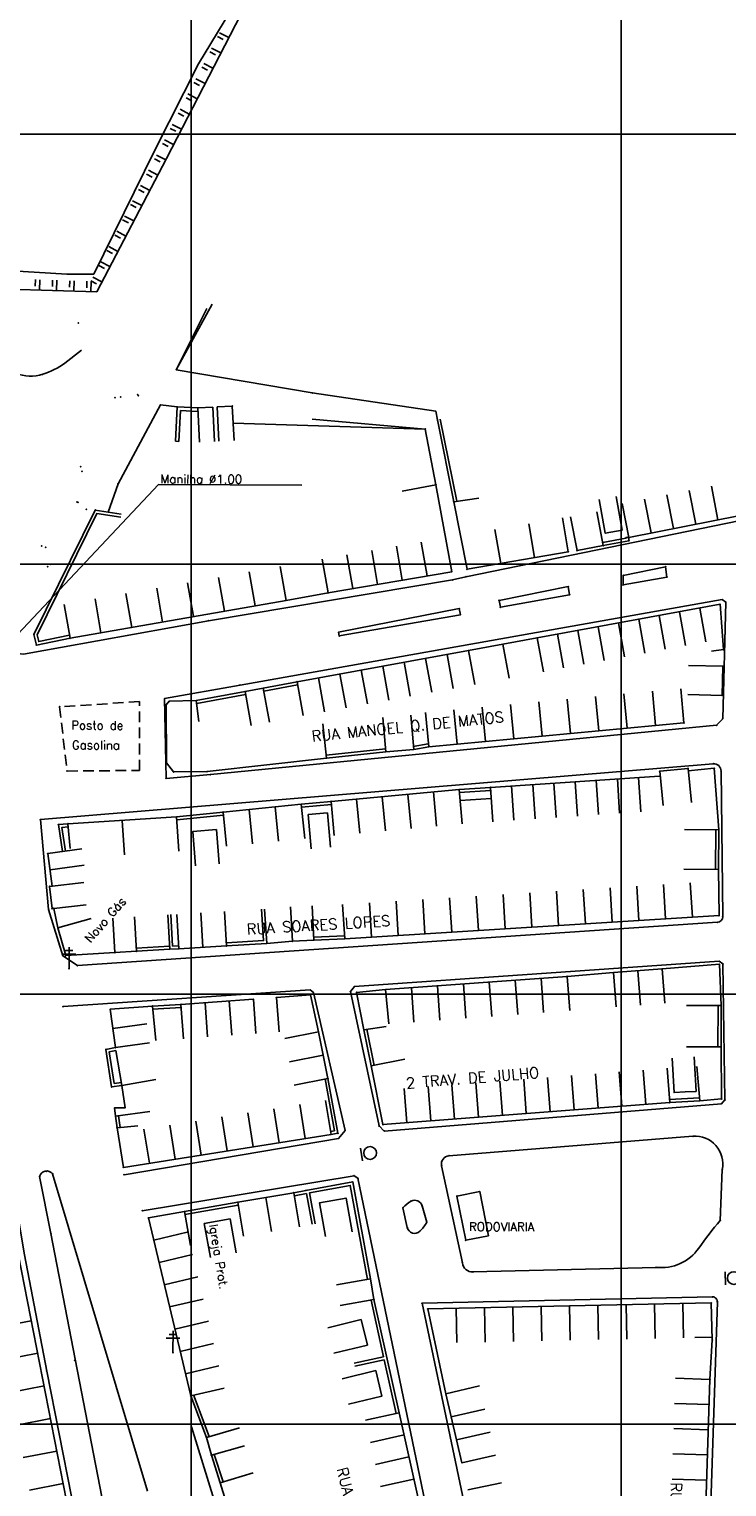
# Model space of a CAD drawing. Header units: millimetres. Extents: x 196436 to 199900, y 8705373 to 8708636.
# Tile 57 of 92: x 198362 to 198525, y 8706785 to 8707124. Entities that reach past the tile are written whole.
import ezdxf
from ezdxf.enums import TextEntityAlignment as Align

# ---------------------------------------------------------------- set-up
doc = ezdxf.new("R2010")
doc.units = ezdxf.units.MM
doc.header["$LTSCALE"] = 5
doc.linetypes.add('DASHED', pattern=[0.75, 0.5, -0.25])
for name, color, linetype in [('CASA', 6, 'Continuous'), ('CERCA', 3, 'CERCA_LINE'), ('MALHA', 9, 'Continuous'), ('MEIO-FIO', 7, 'Continuous'), ('MURO', 9, 'Continuous'), ('PL', 23, 'Continuous'), ('POSTE', 3, 'Continuous'), ('RIO', 130, 'Continuous'), ('RN', 7, 'Continuous'), ('TALUDE', 212, 'Continuous'), ('TEXTO', 2, 'Continuous'), ('TXT_NRUA', 3, 'Continuous'), ('VALETA', 7, 'Continuous')]:
    doc.layers.add(name, color=color, linetype=linetype)
doc.styles.add('GEOSIS', font='ROMANS.SHX')
doc.linetypes.add('CERCA_LINE', pattern='A,0.5,-0.2,["X",Standard,S=0.1,R=0,X=-0.1,Y=-0.05],-0.25', length=0.95)

# ---------------------------------------------------------------- blocks, each defined once
blk = doc.blocks.new('C')
at = {"layer": 'CASA'}
blk.add_lwpolyline([(0, 0), (0, 8)], dxfattribs=at)
blk = doc.blocks.new('T2')
at = {"layer": 'TALUDE'}
for points in [[(-1, 2.41), (-1, 0.91)], [(0, 2.41), (0, 0)]]:
    blk.add_lwpolyline(points, dxfattribs=at)
blk = doc.blocks.new('PL')
at = {"layer": 'PL'}
blk.add_line((2.01, 1.49), (2.01, -1.49), dxfattribs=at)
blk.add_circle((0, 0), 1.49, dxfattribs=at)

msp = doc.modelspace()

# ---------------------------------------------------------------- linework, layer by layer
at = {"layer": 'CASA'}
for p, q in [((198456.902, 8707018.477), (198449.033, 8707017.031)), ((198460.614, 8706998.275), (198456.902, 8707018.477)), ((198466.922, 8707015.407), (198461.063, 8707014.538)), ((198461.063, 8707014.538), (198464.153, 8706998.835)), ((198500.229, 8707014.103), (198501.773, 8707006.253)), ((198487.692, 8707002.901), (198486.331, 8707010.785)), ((198501.773, 8707006.253), (198527.688, 8707011.351)), ((198430.476, 8707001.224), (198431.828, 8706993.34)), ((198464.153, 8706998.835), (198487.692, 8707002.901)), ((198420.661, 8706999.472), (198422.067, 8706991.597)), ((198431.828, 8706993.34), (198460.614, 8706998.275)), ((198422.067, 8706991.597), (198371.851, 8706982.796)), ((198522.974, 8706990.691), (198480.432, 8706982.884)), ((198523.771, 8706980.158), (198522.974, 8706990.691)), ((198424.623, 8706972.668), (198464.478, 8706979.913)), ((198472.455, 8706981.399), (198473.92, 8706973.534)), ((198480.432, 8706982.884), (198481.897, 8706975.019)), ((198520.974, 8706979.756), (198523.771, 8706980.158)), ((198426.054, 8706964.797), (198424.623, 8706972.668)), ((198514.578, 8706963.103), (198513.835, 8706971.069)), ((198454.495, 8706965.531), (198455.238, 8706957.565)), ((198455.238, 8706957.565), (198514.578, 8706963.103)), ((198508.935, 8706950.742), (198469.605, 8706948.108)), ((198462.303, 8706947.585), (198432.528, 8706944.851)), ((198463.035, 8706939.618), (198462.303, 8706947.585)), ((198469.605, 8706948.108), (198470.14, 8706940.125)), ((198407.424, 8706942.372), (198425.611, 8706944.179)), ((198408.215, 8706934.412), (198407.424, 8706942.372)), ((198425.611, 8706944.179), (198426.402, 8706936.218)), ((198432.528, 8706944.851), (198433.26, 8706936.884)), ((198371.343, 8706939.639), (198396.614, 8706941.251)), ((198371.852, 8706933.901), (198371.343, 8706939.639)), ((198383.978, 8706940.445), (198384.488, 8706932.461)), ((198396.614, 8706941.251), (198397.123, 8706933.267)), ((198374.603, 8706933.782), (198366.674, 8706932.721)), ((198366.674, 8706932.721), (198367.684, 8706925.166)), ((198375.108, 8706930.005), (198367.179, 8706928.944)), ((198396.671, 8706918.567), (198397.149, 8706910.581)), ((198402.693, 8706910.913), (198402.215, 8706918.898)), ((198408.237, 8706911.245), (198407.759, 8706919.23)), ((198435.22, 8706920.883), (198435.715, 8706912.898)), ((198435.715, 8706912.898), (198522.757, 8706918.294)), ((198397.149, 8706910.581), (198408.237, 8706911.245)), ((198509.511, 8706905.875), (198498.209, 8706905.027)), ((198498.209, 8706905.027), (198498.807, 8706897.049)), ((198504.459, 8706897.474), (198503.86, 8706905.451)), ((198510.11, 8706897.898), (198509.511, 8706905.875)), ((198414.486, 8706898.854), (198397.608, 8706897.63)), ((198415.064, 8706890.875), (198414.486, 8706898.854)), ((198390.997, 8706897.257), (198381.194, 8706896.507)), ((198381.194, 8706896.507), (198382.392, 8706887.598)), ((198391.807, 8706889.227), (198390.997, 8706897.257)), ((198397.608, 8706897.63), (198398.186, 8706889.651)), ((198381.793, 8706892.053), (198389.721, 8706893.119)), ((198382.392, 8706887.598), (198390.32, 8706888.664)), ((198429.604, 8706891.274), (198421.766, 8706889.671)), ((198431.82, 8706880.432), (198429.604, 8706891.274)), ((198422.874, 8706884.25), (198430.712, 8706885.853)), ((198449.715, 8706884.877), (198441.869, 8706883.314)), ((198441.869, 8706883.314), (198444.582, 8706869.69)), ((198511.292, 8706874.807), (198510.68, 8706882.783)), ((198423.982, 8706878.829), (198431.82, 8706880.432)), ((198431.271, 8706875.295), (198432.524, 8706867.394)), ((198444.582, 8706869.69), (198511.292, 8706874.807)), ((198384.252, 8706859.741), (198382.792, 8706868.954)), ((198432.524, 8706867.394), (198384.252, 8706859.741)), ((198423.871, 8706853.835), (198410.843, 8706851.644)), ((198410.843, 8706851.644), (198412.17, 8706843.755)), ((198418.684, 8706844.85), (198417.357, 8706852.739)), ((198425.198, 8706845.946), (198423.871, 8706853.835)), ((198398.429, 8706849.44), (198390.076, 8706847.966)), ((198390.076, 8706847.966), (198399.905, 8706806.576)), ((198399.819, 8706841.562), (198398.429, 8706849.44)), ((198359.873, 8706839.244), (198371.724, 8706778.614)), ((198517.11, 8706820.136), (198521.109, 8706820.22)), ((198520.61, 8706810.442), (198512.614, 8706810.705)), ((198519.644, 8706781.113), (198520.61, 8706810.442)), ((198399.905, 8706806.576), (198407.688, 8706808.424)), ((198459.239, 8706807.094), (198467.033, 8706808.899)), ((198462.96, 8706791.026), (198459.239, 8706807.094)), ((198440.534, 8706800.909), (198448.345, 8706802.636)), ((198448.345, 8706802.636), (198452.957, 8706782.127)), ((198470.754, 8706792.83), (198462.96, 8706791.026)), ((198414.418, 8706788.697), (198406.765, 8706786.367)), ((198406.765, 8706786.367), (198413.776, 8706763.345)), ((198472.16, 8706786.378), (198464.323, 8706784.767))]:
    msp.add_line(p, q, dxfattribs=at)
at = {"layer": 'CASA', "linetype": 'DASHED'}
for p, q in [((198388.021, 8706968.069), (198369.414, 8706966.853)), ((198369.414, 8706966.853), (198371.122, 8706951.919)), ((198387.951, 8706952.042), (198388.021, 8706968.069)), ((198371.122, 8706951.919), (198387.951, 8706952.042))]:
    msp.add_line(p, q, dxfattribs=at)
at = {"layer": 'CASA'}
for points in [[(198401.539, 8707036.362), (198405.048, 8707036.544)], [(198401.539, 8707036.362), (198401.955, 8707028.372)], [(198405.048, 8707036.545), (198405.451, 8707028.555)], [(198406.046, 8707036.596), (198409.555, 8707036.779)], [(198406.047, 8707036.596), (198406.449, 8707028.606)], [(198409.555, 8707036.779), (198409.972, 8707028.79)], [(198456.902, 8707018.477), (198454.414, 8707031.435), (198428.173, 8707033.784)], [(198498.827, 8707015.79), (198500.216, 8707007.911), (198496.282, 8707007.217), (198494.892, 8707015.096)], [(198488.226, 8707011.062), (198489.725, 8707003.203), (198495.815, 8707004.366), (198494.315, 8707012.224)], [(198422.067, 8706991.597), (198431.828, 8706993.34)], [(198480.432, 8706982.884), (198464.478, 8706979.913), (198465.943, 8706972.049)], [(198515.654, 8706976.49), (198523.651, 8706976.266), (198523.461, 8706969.482), (198515.464, 8706969.707)], [(198413.991, 8706962.513), (198412.536, 8706970.379), (198416.772, 8706971.163), (198418.227, 8706963.297)], [(198430.603, 8706962.859), (198431.495, 8706954.909), (198403.688, 8706951.789), (198395.909, 8706951.706), (198394.276, 8706953.792), (198394.177, 8706967.324), (198394.919, 8706968.16), (198401.18, 8706968.318), (198401.822, 8706963.405)], [(198451.075, 8706964.923), (198451.77, 8706956.953), (198445.259, 8706956.386), (198444.565, 8706964.355)], [(198516.364, 8706944.585), (198515.531, 8706952.541), (198508.956, 8706951.853), (198509.788, 8706943.896)], [(198515.594, 8706951.948), (198521.634, 8706952.554), (198522.684, 8706938.235)], [(198462.538, 8706945.027), (198469.779, 8706945.512)], [(198427.919, 8706933.801), (198427.23, 8706941.771), (198431.679, 8706942.156), (198432.368, 8706934.185)], [(198401.024, 8706929.867), (198400.357, 8706937.839), (198405.857, 8706938.3), (198406.525, 8706930.328)], [(198514.684, 8706938.312), (198522.684, 8706938.235)], [(198514.596, 8706929.083), (198522.596, 8706929.007)], [(198522.596, 8706929.007), (198522.757, 8706918.294)], [(198375.612, 8706920.821), (198368.045, 8706919.967), (198367.662, 8706919.923), (198367.078, 8706925.098), (198375.027, 8706925.996)], [(198369.016, 8706915.443), (198368.045, 8706919.967)], [(198423.109, 8706920.311), (198423.537, 8706912.322), (198428.534, 8706912.59), (198428.106, 8706920.579)], [(198376.713, 8706917.622), (198369.016, 8706915.443), (198370.841, 8706908.997), (198382.258, 8706909.711), (198381.759, 8706917.695)], [(198382.258, 8706909.711), (198387.312, 8706910.005), (198386.847, 8706917.991)], [(198423.537, 8706912.322), (198417.579, 8706911.831)], [(198498.209, 8706905.027), (198487.41, 8706904.158), (198488.051, 8706896.184)], [(198509.511, 8706905.875), (198522.852, 8706906.982)], [(198522.852, 8706906.982), (198523.206, 8706897.399)], [(198487.41, 8706904.158), (198445.203, 8706901.078)], [(198429.604, 8706891.274), (198427.74, 8706899.857), (198419.811, 8706899.212), (198420.46, 8706891.238)], [(198445.961, 8706893.114), (198445.203, 8706901.078), (198438.486, 8706900.439), (198440.184, 8706891.72), (198445.335, 8706892.538)], [(198515.206, 8706897.401), (198523.206, 8706897.399)], [(198391.796, 8706880.142), (198383.912, 8706878.783), (198382.52, 8706886.91)], [(198511.857, 8706885.131), (198512.292, 8706877.142), (198514.848, 8706877.281), (198517.405, 8706877.421), (198516.971, 8706885.409)], [(198515.204, 8706887.763), (198523.204, 8706887.761)], [(198517.588, 8706883.188), (198518.278, 8706875.218), (198523.357, 8706875.657), (198523.204, 8706887.761)], [(198383.912, 8706878.783), (198384.682, 8706873.617), (198382.206, 8706873.571), (198382.432, 8706871.661)], [(198390.362, 8706872.715), (198382.432, 8706871.661)], [(198387.602, 8706869.392), (198382.792, 8706868.954)], [(198461.79, 8706853.058), (198467.091, 8706854.114)], [(198467.091, 8706854.114), (198469.165, 8706843.854)], [(198431.236, 8706843.65), (198429.855, 8706851.529), (198436.033, 8706852.612), (198437.414, 8706844.732)], [(198461.79, 8706853.058), (198463.864, 8706842.798)], [(198410.473, 8706839.897), (198409.034, 8706847.767), (198403.05, 8706846.673), (198404.488, 8706838.803)], [(198463.864, 8706842.798), (198469.165, 8706843.854)], [(198434.634, 8706827.629), (198442.516, 8706828.998), (198441.679, 8706833.816), (198433.797, 8706832.448)], [(198520.942, 8706828.218), (198455.027, 8706826.838)], [(198521.169, 8706819.6), (198520.942, 8706828.218)], [(198431.759, 8706822.431), (198439.528, 8706824.338), (198440.982, 8706818.415), (198433.213, 8706816.508)], [(198455.027, 8706826.838), (198459.239, 8706807.094)], [(198435.15, 8706810.552), (198442.92, 8706812.46), (198444.374, 8706806.537), (198436.605, 8706804.629)], [(198411.232, 8706799.13), (198403.538, 8706796.936), (198404.722, 8706792.785), (198412.415, 8706794.979)], [(198404.722, 8706792.785), (198406.765, 8706786.367)], [(198405.389, 8706792.997), (198407.432, 8706786.579)]]:
    msp.add_lwpolyline(points, dxfattribs=at)
for p in [(198456.903, 8707018.476, 678.395), (198461.064, 8707014.537, 678.723), (198495.816, 8707004.365, 681.149), (198501.774, 8707006.252, 681.421), (198487.693, 8707002.9, 680.779), (198489.726, 8707003.202, 681.139), (198460.614, 8706998.274, 680.406), (198464.154, 8706998.835, 680.542), (198431.829, 8706993.339, 679.454), (198422.067, 8706991.596, 679.308), (198522.974, 8706990.69, 682.795), (198371.852, 8706982.795, 680.253), (198464.479, 8706979.913, 682.019), (198480.433, 8706982.883, 681.956), (198523.772, 8706980.157, 683.467), (198523.652, 8706976.264, 683.824), (198412.536, 8706970.378, 681.214), (198416.773, 8706971.162, 681.303), (198424.624, 8706972.667, 681.465), (198523.461, 8706969.481, 684.069), (198369.414, 8706966.852, 680.742), (198394.178, 8706967.323, 681.21), (198394.92, 8706968.159, 681.209), (198401.181, 8706968.317, 681.152), (198514.579, 8706963.102, 683.95), (198445.26, 8706956.385, 682.955), (198451.77, 8706956.952, 683.163), (198455.239, 8706957.564, 683.286), (198394.276, 8706953.791, 681.503), (198431.496, 8706954.908, 682.545), (198515.532, 8706952.54, 684.269), (198521.635, 8706952.553, 684.203), (198371.123, 8706951.918, 681.461), (198395.91, 8706951.705, 681.595), (198403.689, 8706951.788, 681.994), (198508.956, 8706951.852, 684.09), (198462.304, 8706947.584, 683.616), (198469.605, 8706948.106, 683.761), (198407.425, 8706942.372, 682.18), (198425.612, 8706944.178, 682.434), (198432.529, 8706944.849, 682.556), (198371.344, 8706939.638, 681.813), (198396.614, 8706941.25, 682.22), (198522.685, 8706938.234, 684.758), (198366.674, 8706932.721, 682.221), (198522.596, 8706929.006, 685.129), (198367.078, 8706925.097, 682.378), (198367.663, 8706919.922, 682.72), (198368.045, 8706919.966, 682.725), (198369.016, 8706915.442, 682.781), (198522.758, 8706918.293, 685.576), (198423.538, 8706912.321, 683.716), (198428.535, 8706912.589, 683.828), (198435.716, 8706912.897, 683.721), (198370.841, 8706908.996, 682.995), (198382.259, 8706909.71, 683.184), (198387.313, 8706910.004, 683.23), (198397.15, 8706910.58, 683.11), (198498.209, 8706905.026, 685.802), (198509.512, 8706905.874, 686.106), (198522.853, 8706906.981, 686.107), (198487.41, 8706904.157, 685.881), (198414.486, 8706898.853, 683.524), (198419.812, 8706899.211, 683.704), (198427.74, 8706899.856, 683.834), (198438.486, 8706900.438, 684.503), (198445.204, 8706901.077, 684.56), (198381.195, 8706896.506, 683.523), (198390.998, 8706897.256, 683.275), (198397.608, 8706897.629, 683.225), (198523.207, 8706897.398, 686.281), (198440.185, 8706891.719, 684.509), (198429.605, 8706891.273, 684.196), (198382.392, 8706887.598, 683.909), (198523.205, 8706887.76, 686.484), (198441.87, 8706883.313, 684.958), (198383.912, 8706878.782, 684.431), (198431.821, 8706880.431, 684.708), (198511.292, 8706874.806, 686.93), (198518.278, 8706875.217, 687.019), (198523.357, 8706875.656, 686.647), (198382.206, 8706873.57, 684.494), (198382.432, 8706871.66, 684.534), (198382.792, 8706868.953, 684.954), (198444.583, 8706869.689, 685.797), (198432.524, 8706867.393, 685.226), (198384.252, 8706859.74, 684.82), (198467.091, 8706854.113, 686.939), (198410.843, 8706851.643, 685.502), (198423.872, 8706853.834, 685.707), (198461.79, 8706853.057, 687.07), (198390.077, 8706847.966, 685.364), (198398.429, 8706849.44, 685.472), (198463.864, 8706842.797, 687.267), (198441.68, 8706833.815, 687.309), (198442.516, 8706828.997, 687.486), (198520.942, 8706828.217, 688.403), (198455.027, 8706826.837, 687.481), (198521.17, 8706819.599, 688.701), (198520.61, 8706810.44, 689.15), (198459.239, 8706807.093, 688.464), (198399.905, 8706806.575, 687.802), (198448.346, 8706802.635, 688.818), (198403.539, 8706796.935, 688.153), (198404.722, 8706792.784, 688.444), (198462.96, 8706791.025, 689.227), (198406.765, 8706786.365, 688.813)]:
    msp.add_point(p, dxfattribs=at)
at = {"layer": 'CERCA'}
for points in [[(198456.861, 8707035.573), (198428.177, 8707039.854), (198396.552, 8707045.247), (198404.914, 8707060.466)], [(198403.646, 8707059.494), (198396.552, 8707045.247), (198428.177, 8707039.854), (198456.861, 8707035.573), (198457.25, 8707033.579)], [(198380.712, 8707012.114), (198383.014, 8707018.742), (198392.862, 8707037.07), (198396.758, 8707036.603)], [(198383.014, 8707018.742), (198392.862, 8707037.07), (198396.758, 8707036.603)], [(198409.763, 8707032.785), (198454.414, 8707031.435), (198456.902, 8707018.477)], [(198520.61, 8706810.442), (198521.169, 8706819.6)]]:
    msp.add_lwpolyline(points, dxfattribs=at)
for p in [(198396.553, 8707045.246, 678.66), (198428.178, 8707039.853, 678.823), (198392.864, 8707037.069, 678.806), (198456.862, 8707035.572, 677.913), (198454.415, 8707031.434, 677.766), (198383.016, 8707018.741, 678.983)]:
    msp.add_point(p, dxfattribs=at)
at = {"layer": 'MALHA'}
for p, q in [((198400, 8708635.599), (198400, 8705384.785)), ((198400, 8708635.599), (198400, 8705384.785)), ((198500, 8708635.599), (198500, 8705384.785)), ((198500, 8708635.599), (198500, 8705384.785)), ((196441.61, 8706900), (199000, 8706900)), ((196441.61, 8706900), (199000, 8706900)), ((196441.61, 8706800), (199000, 8706800)), ((196441.61, 8706800), (199000, 8706800))]:
    msp.add_line(p, q, dxfattribs=at)
at = {"layer": 'MALHA', "color": 7}
for p, q in [((196441.61, 8707100), (199000, 8707100)), ((196441.61, 8707000), (199000, 8707000))]:
    msp.add_line(p, q, dxfattribs=at)
at = {"layer": 'MEIO-FIO'}
for p, q in [((198370.231, 8706897.137), (198427.678, 8706901.018)), ((198427.678, 8706901.018), (198428.43, 8706900.385)), ((198428.43, 8706900.385), (198435.796, 8706868.296)), ((198435.796, 8706868.296), (198434.265, 8706866.49)), ((198434.265, 8706866.49), (198384.399, 8706858.012)), ((198367.39, 8706844.328), (198364.753, 8706857.597)), ((198367.782, 8706858.242), (198389.82, 8706784.436)), ((198379.701, 8706780.687), (198367.39, 8706844.328))]:
    msp.add_line(p, q, dxfattribs=at)
for points in [[(198205.415, 8707104.9), (198359.205, 8707044.406, 0.1727305), (198365.499, 8707044.2, 0.0780826), (198370.645, 8707046.784, 0.4454985)], [(198352.288, 8706980.115), (198360.999, 8706979.124), (198404.003, 8706986.863), (198460.795, 8706996.381), (198463.905, 8706997.106), (198527.763, 8707010.169), (198610.343, 8707049.375), (198613.278, 8707039.869), (198607.154, 8707037.303, 0.326099), (198605.852, 8707035.149), (198606.112, 8707010.117)], [(198364.951, 8706940.621), (198521.395, 8706953.602, -0.4356397), (198523.209, 8706951.949), (198523.607, 8706918.056, -0.394621), (198522.397, 8706916.731), (198373.54, 8706906.656), (198370.178, 8706908.973), (198366.85, 8706919.696), (198364.951, 8706940.621)], [(198275.151, 8706830.458), (198293.033, 8706751.218), (198309.157, 8706674.853, 0.3025462), (198312.787, 8706671.297), (198319.934, 8706673.23), (198357.955, 8706684.838), (198389.357, 8706695.782), (198366.436, 8706812.38), (198361.268, 8706839.418), (198351.037, 8706899.821)], [(198459.953, 8706862.451), (198516.665, 8706866.993, -0.5024367), (198523.481, 8706859.215), (198523.017, 8706847.42)], [(198523.017, 8706847.42, 0.0201468), (198518.049, 8706840.951, -0.2737648), (198508.089, 8706836.482), (198465.514, 8706835.406, -0.3921141), (198463.08, 8706837.549), (198458.23, 8706860.112, -0.4506249), (198459.953, 8706862.451, -0.0467328)], [(198449.248, 8706850.348), (198450.26, 8706845.764, 0.5812), (198453.159, 8706844.865, 0.0846413), (198454.772, 8706846.989), (198453.699, 8706850.79, 0.4767306), (198451.151, 8706851.886, 0.0983083), (198449.248, 8706850.348, -0.5190901)], [(198453.69, 8706828.144), (198521.213, 8706829.623, -0.4323837), (198522.361, 8706828.454), (198516.896, 8706661.982), (198489.524, 8706662.203), (198488.331, 8706663.159), (198453.69, 8706828.144)], [(198459.95, 8706755.283), (198470.995, 8706710.121, -0.5000975), (198470.114, 8706709.1), (198431.085, 8706699.091), (198400.057, 8706799.427)]]:
    msp.add_lwpolyline(points, format="xyb", dxfattribs=at)
for points in [[(198370.645, 8707046.784), (198374.506, 8707049.799)], [(198500.474, 8706997.395), (198510.301, 8706999.427), (198510.608, 8706997.021), (198500.448, 8706995.194), (198500.474, 8706997.395)], [(198471.601, 8706991.589), (198487.677, 8706994.818), (198487.999, 8706992.895), (198471.893, 8706989.992), (198471.601, 8706991.589)], [(198411.386, 8706971.89), (198523.499, 8706991.775), (198524.325, 8706991.203), (198523.612, 8706964.066), (198522.185, 8706962.545), (198404.467, 8706951.105), (198394.189, 8706950.198), (198393.793, 8706968.766), (198411.386, 8706971.89)], [(198434.294, 8706984.174), (198462.325, 8706989.691), (198462.599, 8706988.262), (198434.436, 8706983.33), (198434.294, 8706984.174)], [(198437.964, 8706901.768), (198522.785, 8706907.67), (198523.664, 8706907.048), (198524.127, 8706875.421), (198523.285, 8706874.536), (198444.917, 8706868.167), (198443.717, 8706869.363), (198437.044, 8706900.609), (198437.964, 8706901.768)], [(198388.625, 8706849.636), (198437.884, 8706857.775), (198438.792, 8706857.197)], [(198438.792, 8706857.197), (198459.95, 8706755.283)]]:
    msp.add_lwpolyline(points, dxfattribs=at)
for centre, radius, start, end in [((198362.641, 8707053.142), 9.388, 248.5276, 287.72771), ((198359.852, 8707061.866), 18.546, 287.72771, 305.58667), ((198366.425, 8706857.178), 1.724, 38.08792, 165.95127)]:
    msp.add_arc(centre, radius, start, end, dxfattribs=at)
for p in [(198365.5, 8707044.2, 679.605), (198370.646, 8707046.783, 679.746), (198463.906, 8706997.105, 680.851), (198500.475, 8706997.394, 681.676), (198510.302, 8706999.426, 681.874), (198510.609, 8706997.02, 681.963), (198460.796, 8706996.38, 680.801), (198487.678, 8706994.817, 681.456), (198500.449, 8706995.193, 681.8), (198462.325, 8706989.69, 681.202), (198471.602, 8706991.588, 681.247), (198471.894, 8706989.991, 681.36), (198488, 8706992.895, 681.469), (198523.5, 8706991.774, 682.64), (198524.326, 8706991.202, 682.684), (198404.003, 8706986.862, 678.903), (198462.6, 8706988.261, 681.224), (198434.294, 8706984.173, 681.109), (198434.437, 8706983.329, 681.079), (198411.386, 8706971.889, 680.982), (198523.613, 8706964.065, 684.049), (198522.186, 8706962.544, 684.03), (198521.395, 8706953.601, 684.073), (198394.19, 8706950.197, 681.641), (198404.468, 8706951.104, 681.89), (198523.21, 8706951.947, 684.09), (198364.952, 8706940.62, 681.706), (198366.851, 8706919.696, 682.457), (198522.398, 8706916.73, 685.487), (198523.608, 8706918.055, 685.459), (198370.178, 8706908.972, 682.796), (198373.54, 8706906.655, 682.735), (198522.786, 8706907.669, 685.865), (198523.664, 8706907.046, 685.891), (198437.965, 8706901.767, 683.948), (198427.679, 8706901.017, 683.715), (198428.431, 8706900.384, 683.748), (198437.045, 8706900.609, 683.987), (198370.231, 8706897.136, 683.448), (198523.285, 8706874.535, 686.613), (198524.127, 8706875.42, 686.542), (198435.796, 8706868.295, 685.274), (198443.717, 8706869.362, 685.328), (198444.917, 8706868.166, 685.42), (198434.265, 8706866.489, 685.358), (198516.665, 8706866.992, 686.864), (198459.954, 8706862.45, 686.139), (198364.753, 8706857.596, 684.356), (198366.359, 8706858.83, 684.745), (198367.783, 8706858.241, 684.958), (198384.399, 8706858.011, 684.779), (198437.884, 8706857.774, 685.826), (198458.231, 8706860.111, 686.169), (198523.481, 8706859.214, 687.177), (198438.793, 8706857.196, 685.88), (198451.151, 8706851.885, 686.307), (198453.699, 8706850.789, 686.405), (198388.625, 8706849.635, 685.201), (198449.248, 8706850.347, 686.399), (198523.017, 8706847.419, 687.664), (198367.39, 8706844.328, 683.892), (198450.261, 8706845.763, 686.57), (198453.16, 8706844.864, 686.697), (198454.772, 8706846.988, 686.598), (198518.049, 8706840.95, 687.882), (198463.081, 8706837.548, 687.216), (198465.514, 8706835.405, 687.385), (198508.089, 8706836.48, 687.951), (198453.69, 8706828.143, 687.425), (198521.213, 8706829.622, 688.239), (198522.361, 8706828.453, 688.276), (198372.891, 8706814.86, 684.616), (198366.436, 8706812.379, 684.535)]:
    msp.add_point(p, dxfattribs=at)
at = {"layer": 'MURO'}
for p, q in [((198396.354, 8707028.614, 678.799), (198396.758, 8707036.603, 678.799)), ((198396.758, 8707036.603, 678.799), (198401.539, 8707036.362, 678.799)), ((198397.153, 8707028.573, 678.799), (198397.517, 8707035.764, 678.799)), ((198397.517, 8707035.764, 678.799), (198401.499, 8707035.563, 678.799)), ((198437.569, 8706856.347), (198426.7, 8706854.379)), ((198441.679, 8706833.816), (198437.569, 8706856.347)), ((198426.832, 8706853.691), (198428.168, 8706846.514)), ((198444.747, 8706815.666), (198441.832, 8706828.847)), ((198448.345, 8706802.636), (198442.516, 8706828.998)), ((198447.662, 8706802.485), (198444.898, 8706814.982))]:
    msp.add_line(p, q, dxfattribs=at)
for points in [[(198457.25, 8707033.579), (198461.063, 8707014.538)], [(198457.936, 8707033.717), (198461.749, 8707014.675)], [(198396.354, 8707028.614), (198397.153, 8707028.573)], [(198371.851, 8706982.796), (198364.034, 8706981.19), (198363.441, 8706983.68), (198363.441, 8706983.68), (198377.691, 8707012.588), (198383.732, 8707011.641)], [(198371.711, 8706983.482), (198364.558, 8706982.012), (198364.18, 8706983.597), (198378.091, 8707011.817), (198383.623, 8707010.949)], [(198501.074, 8707006.222), (198501.082, 8707006.036), (198495.69, 8707005.054)], [(198501.773, 8707006.253), (198501.809, 8707005.456), (198495.815, 8707004.366)], [(198501.074, 8707006.222), (198501.773, 8707006.253)], [(198401.18, 8706968.318), (198412.536, 8706970.379)], [(198401.305, 8706967.629), (198412.661, 8706969.691)], [(198416.772, 8706971.163), (198424.623, 8706972.668)], [(198416.904, 8706970.476), (198424.755, 8706971.981)], [(198445.185, 8706957.082), (198431.421, 8706955.605)], [(198445.259, 8706956.386), (198431.495, 8706954.909)], [(198455.116, 8706958.255), (198451.648, 8706957.642)], [(198455.238, 8706957.565), (198451.77, 8706956.953)], [(198462.303, 8706947.585), (198469.605, 8706948.108)], [(198462.353, 8706946.887), (198469.655, 8706947.409)], [(198396.614, 8706941.251), (198407.424, 8706942.372)], [(198432.528, 8706944.851), (198425.611, 8706944.179)], [(198432.596, 8706944.154), (198425.679, 8706943.482)], [(198370.082, 8706933.177), (198369.152, 8706939.441), (198371.343, 8706939.639)], [(198370.775, 8706933.28), (198369.954, 8706938.811), (198371.406, 8706938.942)], [(198396.686, 8706940.555), (198407.496, 8706941.676)], [(198521.984, 8706938.242), (198521.896, 8706929.014)], [(198522.684, 8706938.235), (198522.596, 8706929.007)], [(198397.149, 8706910.581), (198395.033, 8706910.492), (198394.613, 8706918.482)], [(198397.12, 8706911.28), (198395.695, 8706911.221), (198395.312, 8706918.518)], [(198416.379, 8706919.772), (198416.836, 8706912.486), (198408.193, 8706911.943)], [(198417.077, 8706919.816), (198417.579, 8706911.831), (198408.237, 8706911.245)], [(198428.504, 8706913.29), (198435.685, 8706913.598)], [(198428.534, 8706912.59), (198435.715, 8706912.898)], [(198394.989, 8706911.191), (198387.268, 8706910.703)], [(198395.033, 8706910.492), (198387.312, 8706910.005)], [(198390.997, 8706897.257), (198397.608, 8706897.63)], [(198391.037, 8706896.558), (198397.647, 8706896.931)], [(198522.506, 8706897.399), (198522.504, 8706887.762)], [(198523.206, 8706897.399), (198523.204, 8706887.761)], [(198440.184, 8706891.72), (198441.869, 8706883.314)], [(198440.871, 8706891.858), (198442.555, 8706883.452)], [(198382.392, 8706887.598), (198380.179, 8706887.186), (198381.513, 8706878.458), (198383.912, 8706878.783)], [(198382.52, 8706886.91), (198380.974, 8706886.622), (198382.101, 8706879.244), (198383.818, 8706879.476)], [(198431.132, 8706880.307), (198433.32, 8706868.238), (198432.407, 8706868.084)], [(198431.82, 8706880.432), (198434.135, 8706867.666), (198432.524, 8706867.394)], [(198511.251, 8706875.505), (198518.237, 8706875.917)], [(198511.292, 8706874.807), (198518.278, 8706875.218)], [(198382.432, 8706871.661), (198382.792, 8706868.954)], [(198383.126, 8706871.753), (198383.485, 8706869.046)], [(198426.7, 8706854.379), (198423.871, 8706853.835)], [(198440.991, 8706833.69), (198437.006, 8706855.533), (198427.517, 8706853.815), (198428.856, 8706846.643)], [(198410.843, 8706851.644), (198398.429, 8706849.44)], [(198410.965, 8706850.954), (198398.551, 8706848.751)], [(198426.832, 8706853.691), (198424.003, 8706853.148)], [(198444.747, 8706815.666), (198437.898, 8706814.218)], [(198444.892, 8706814.981), (198438.043, 8706813.533)], [(198400.56, 8706806.823), (198404.193, 8706797.183)], [(198399.905, 8706806.576), (198403.538, 8706796.936)]]:
    msp.add_lwpolyline(points, dxfattribs=at)
for p in [(198396.759, 8707036.603, 678.799), (198401.54, 8707036.361, 678.859), (198409.556, 8707036.778, 678.689), (198457.251, 8707033.578, 677.789), (198375.608, 8707012.806, 678.827), (198377.692, 8707012.587, 678.893), (198501.809, 8707005.455, 681.398), (198363.442, 8706983.679, 679.45), (198364.035, 8706981.189, 679.89), (198369.153, 8706939.44, 681.774), (198417.58, 8706911.83, 683.552), (198395.033, 8706910.491, 683.205), (198408.237, 8706911.244, 683.368), (198380.18, 8706887.185, 683.874), (198381.514, 8706878.457, 683.857), (198434.136, 8706867.665, 685.21), (198426.701, 8706854.377, 685.805), (198437.57, 8706856.346, 685.834)]:
    msp.add_point(p, dxfattribs=at)
at = {"layer": 'POSTE'}
for p, q in [((198370.055, 8706909.308), (198373.205, 8706909.294)), ((198370.759, 8706910.145), (198372.509, 8706910.137)), ((198371.616, 8706905.941), (198371.638, 8706910.981)), ((198394.916, 8706820.88), (198396.666, 8706820.872)), ((198395.773, 8706816.676), (198395.795, 8706821.716)), ((198394.213, 8706820.043), (198397.363, 8706820.029))]:
    msp.add_line(p, q, dxfattribs=at)
for p in [(198371.616, 8706905.94, 682.805), (198395.774, 8706816.675, 687.123)]:
    msp.add_point(p, dxfattribs=at)
at = {"layer": 'RIO'}
msp.add_lwpolyline([(198197.022, 8707291.402), (198213.314, 8707280.446), (198229.578, 8707263.27), (198238.086, 8707251.571), (198252.761, 8707226.627), (198260.511, 8707219.596), (198267.439, 8707202.461), (198286.098, 8707172.774), (198310.698, 8707130.743), (198321.506, 8707111.259), (198329.222, 8707096.453), (198347.811, 8707076.934), (198357.11, 8707068.341), (198371.112, 8707067.502), (198377.337, 8707067.475), (198391.469, 8707096.18), (198401.672, 8707116.35), (198413.429, 8707135.735), (198387.045, 8707152.178), (198364.563, 8707170.936), (198335.139, 8707203.719), (198316.567, 8707227.125), (198287.931, 8707262.237)], dxfattribs=at)
at = {"layer": 'RN'}
msp.add_point((198373.8, 8707056.14, 679.96), dxfattribs=at)
at = {"layer": 'TALUDE'}
msp.add_lwpolyline([(198340.059, 8707052.806), (198349.479, 8707057.889), (198357.441, 8707063.996), (198378.042, 8707063.335), (198394.238, 8707094.368), (198417.66, 8707139.79)], dxfattribs=at)
at = {"layer": 'TEXTO', "color": 9}
msp.add_lwpolyline([(198358.457, 8706982.395), (198392.41, 8707018.536), (198425.7, 8707018.39)], dxfattribs=at)
at = {"layer": 'VALETA'}
for p in [(198382.283, 8707038.758, 679.553), (198383.609, 8707038.868, 677.268), (198387.555, 8707039.411, 677.042), (198387.739, 8707039.19, 678.358), (198374.313, 8707022.675, 679.538), (198374.644, 8707021.63, 677.369), (198373.46, 8707014.474, 677.476), (198373.716, 8707014.416, 678.605), (198365.263, 8707004.286, 679.521), (198366.135, 8707003.967, 677.805), (198367.365, 8707000.023, 679.016), (198366.623, 8706999.449, 677.837)]:
    msp.add_point(p, dxfattribs=at)

# ---------------------------------------------------------------- block references
at = {"layer": 'CASA'}
for name, p, rotation in [('T2', (198408.741, 8707122.494), 62.72117815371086), ('T2', (198406.908, 8707118.938), 62.72117815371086), ('T2', (198405.075, 8707115.383), 62.72117815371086), ('T2', (198403.242, 8707111.828), 62.72117815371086), ('T2', (198401.408, 8707108.273), 62.72117815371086), ('T2', (198399.575, 8707104.718), 62.72117815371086), ('T2', (198397.742, 8707101.163), 62.72117815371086), ('T2', (198395.908, 8707097.608), 62.72117815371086), ('T2', (198394.074, 8707094.053), 62.44016322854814), ('T2', (198392.223, 8707090.507), 62.44016322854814), ('T2', (198390.372, 8707086.961), 62.44016322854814), ('T2', (198388.522, 8707083.415), 62.44016322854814), ('T2', (198386.671, 8707079.869), 62.44016322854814), ('T2', (198384.82, 8707076.323), 62.44016322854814), ('T2', (198382.969, 8707072.777), 62.44016322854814), ('T2', (198381.119, 8707069.23), 62.44016322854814), ('T2', (198364.699, 8707063.763), 358.1638073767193), ('T2', (198368.697, 8707063.635), 358.1638073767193), ('T2', (198372.695, 8707063.507), 358.1638073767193), ('T2', (198376.693, 8707063.378), 358.1638073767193), ('T2', (198379.268, 8707065.684), 62.44016322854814), ('C', (198517.322, 8707009.312), 11.12989963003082), ('C', (198522.505, 8707010.332), 11.12989963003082), ('C', (198506.956, 8707007.273), 11.12989963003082), ('C', (198512.139, 8707008.292), 11.12989963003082), ('C', (198471.999, 8707000.191), 9.799973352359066), ('C', (198479.846, 8707001.546), 9.799973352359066), ('C', (198449.099, 8706996.301), 9.728561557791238), ('C', (198454.856, 8706997.288), 9.728561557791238), ('C', (198437.585, 8706994.327), 9.728561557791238), ('C', (198443.342, 8706995.314), 9.728561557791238), ('C', (198406.338, 8706996.962), 189.9410345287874), ('C', (198413.512, 8706998.22), 189.9410345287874), ('C', (198384.818, 8706993.19), 189.9410345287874), ('C', (198391.991, 8706994.448), 189.9410345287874), ('C', (198399.165, 8706995.705), 189.9410345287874), ('C', (198370.47, 8706990.676), 189.9410345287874), ('C', (198377.644, 8706991.933), 189.9410345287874), ('C', (198518.247, 8706989.823), 190.3986469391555), ('C', (198499.34, 8706986.353), 190.3986469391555), ('C', (198504.066, 8706987.221), 190.3986469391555), ('C', (198508.793, 8706988.088), 190.3986469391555), ('C', (198513.52, 8706988.956), 190.3986469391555), ('C', (198485.159, 8706983.751), 190.3986469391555), ('C', (198489.886, 8706984.619), 190.3986469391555), ('C', (198494.613, 8706985.486), 190.3986469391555), ('C', (198445.981, 8706968.42), 10.30339053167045), ('C', (198450.963, 8706969.325), 10.30339053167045), ('C', (198455.945, 8706970.231), 10.30339053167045), ('C', (198460.927, 8706971.137), 10.30339053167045), ('C', (198431.036, 8706965.703), 10.30339053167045), ('C', (198436.018, 8706966.608), 10.30339053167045), ('C', (198441, 8706967.514), 10.30339053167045), ('C', (198501.391, 8706961.873), 5.331613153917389), ('C', (198507.985, 8706962.488), 5.331613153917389), ('C', (198461.831, 8706958.181), 5.331613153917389), ('C', (198468.425, 8706958.796), 5.331613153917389), ('C', (198475.018, 8706959.411), 5.331613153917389), ('C', (198481.611, 8706960.027), 5.331613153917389), ('C', (198488.205, 8706960.642), 5.331613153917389), ('C', (198494.798, 8706961.257), 5.331613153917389), ('C', (198484.354, 8706949.096), 183.832809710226), ('C', (198489.27, 8706949.425), 183.832809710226), ('C', (198494.186, 8706949.754), 183.832809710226), ('C', (198499.103, 8706950.084), 183.832809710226), ('C', (198504.019, 8706950.413), 183.832809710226), ('C', (198444.438, 8706945.944), 185.2469009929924), ('C', (198450.393, 8706946.491), 185.2469009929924), ('C', (198456.348, 8706947.038), 185.2469009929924), ('C', (198474.521, 8706948.437), 183.832809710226), ('C', (198479.437, 8706948.766), 183.832809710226), ('C', (198414.277, 8706935.014), 5.672898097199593), ('C', (198420.34, 8706935.616), 5.672898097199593), ('C', (198438.483, 8706945.397), 185.2469009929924), ('C', (198510.323, 8706917.524), 3.547477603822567), ('C', (198516.54, 8706917.909), 3.547477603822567), ('C', (198454.367, 8706914.055), 3.547477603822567), ('C', (198460.584, 8706914.44), 3.547477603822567), ('C', (198466.801, 8706914.825), 3.547477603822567), ('C', (198473.019, 8706915.211), 3.547477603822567), ('C', (198479.236, 8706915.596), 3.547477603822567), ('C', (198485.453, 8706915.982), 3.547477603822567), ('C', (198491.671, 8706916.367), 3.547477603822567), ('C', (198497.888, 8706916.753), 3.547477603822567), ('C', (198504.105, 8706917.138), 3.547477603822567), ('C', (198441.932, 8706913.284), 3.547477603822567), ('C', (198448.149, 8706913.669), 3.547477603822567), ('C', (198457.262, 8706901.958), 184.1732858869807), ('C', (198463.292, 8706902.398), 184.1732858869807), ('C', (198469.321, 8706902.838), 184.1732858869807), ('C', (198475.351, 8706903.278), 184.1732858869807), ('C', (198481.38, 8706903.718), 184.1732858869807), ('C', (198408.86, 8706898.446), 184.1484888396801), ('C', (198451.233, 8706901.518), 184.1732858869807), ('C', (198403.234, 8706898.038), 184.1484888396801), ('C', (198494.614, 8706873.527), 4.386341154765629), ('C', (198500.173, 8706873.954), 4.386341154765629), ('C', (198505.733, 8706874.38), 4.386341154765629), ('C', (198450.141, 8706870.116), 4.386341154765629), ('C', (198455.7, 8706870.542), 4.386341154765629), ('C', (198461.26, 8706870.969), 4.386341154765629), ('C', (198466.819, 8706871.395), 4.386341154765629), ('C', (198472.378, 8706871.822), 4.386341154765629), ('C', (198477.937, 8706872.248), 4.386341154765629), ('C', (198483.496, 8706872.675), 4.386341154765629), ('C', (198489.055, 8706873.101), 4.386341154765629), ('C', (198407.135, 8706871.469), 189.0092737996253), ('C', (198413.169, 8706872.425), 189.0092737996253), ('C', (198419.203, 8706873.382), 189.0092737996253), ('C', (198425.237, 8706874.339), 189.0092737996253), ('C', (198389.033, 8706868.599), 189.0092737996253), ('C', (198395.067, 8706869.555), 189.0092737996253), ('C', (198401.101, 8706870.512), 189.0092737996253), ('C', (198391.305, 8706842.793), 283.3575555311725), ('C', (198392.533, 8706837.619), 283.3575555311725), ('C', (198393.762, 8706832.445), 283.3575555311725), ('C', (198394.99, 8706827.271), 283.3575555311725), ('C', (198461.618, 8706826.976), 181.1994297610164), ('C', (198468.21, 8706827.114), 181.1994297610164), ('C', (198474.801, 8706827.252), 181.1994297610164), ('C', (198481.393, 8706827.39), 181.1994297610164), ('C', (198487.984, 8706827.528), 181.1994297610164), ('C', (198494.576, 8706827.666), 181.1994297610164), ('C', (198501.167, 8706827.804), 181.1994297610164), ('C', (198507.759, 8706827.942), 181.1994297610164), ('C', (198514.35, 8706828.08), 181.1994297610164), ('C', (198354.984, 8706822.551), 281.0598645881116), ('C', (198396.219, 8706822.097), 283.3575555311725), ('C', (198397.447, 8706816.924), 283.3575555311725), ('C', (198356.466, 8706814.973), 281.0598645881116), ('C', (198398.676, 8706811.75), 283.3575555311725), ('C', (198357.947, 8706807.394), 281.0598645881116), ('C', (198468.273, 8706803.543), 103.0384163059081), ('C', (198520.417, 8706804.576), 88.11333081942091), ('C', (198359.428, 8706799.815), 281.0598645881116), ('C', (198441.693, 8706795.754), 282.6732834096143), ('C', (198469.513, 8706798.187), 103.0384163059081), ('C', (198520.224, 8706798.71), 88.11333081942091), ('C', (198360.91, 8706792.236), 281.0598645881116), ('C', (198520.03, 8706792.845), 88.11333081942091), ('C', (198442.846, 8706790.626), 282.6732834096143), ('C', (198443.999, 8706785.499), 282.6732834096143), ('C', (198519.837, 8706786.979), 88.11333081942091), ('C', (198362.391, 8706784.658), 281.0598645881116)]:
    msp.add_blockref(name, p, dxfattribs=dict(at, rotation=rotation))
at = {"layer": 'PL'}
for p, rotation in [((198441.615, 8706863.085, 685.684), 189.3789265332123), ((198526.188, 8706833.989, 688.231), 181.5266733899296)]:
    msp.add_blockref('PL', p, dxfattribs=dict(at, rotation=rotation))

# ---------------------------------------------------------------- texts
at = {"layer": 'TEXTO', "style": 'GEOSIS'}
for s, rotation, p in [('Manilha %%c1.00', 359.749, (198392.837, 8707018.246)), ('Posto de ', 359.749, (198372.121, 8706960.977)), ('Gasolina', 359.749, (198372.272, 8706956.373)), ('Novo Gás', 48.85583, (198377.046, 8706911.454)), ('Igreja Prot.', 279.35407, (198403.593, 8706846.247)), ('RODOVIARIA', 359.749, (198464.609, 8706844.355))]:
    msp.add_text(s, height=2, rotation=rotation, dxfattribs=at).set_placement(p, align=Align.BOTTOM_LEFT)
at = {"layer": 'TXT_NRUA', "style": 'GEOSIS'}
for s, rotation, p in [('RUA MANOEL Q. DE MATOS', 5.80765, (198428.223, 8706958.015)), ('RUA SOARES LOPES', 3.46634, (198413.037, 8706913.116)), ('2 TRAV. DE JULHO', 4.673, (198450.107, 8706877.309)), ('RUA NOVO HORIZONTE', 283.38984, (198433.12, 8706789.431)), ('RUA GUILHERME P. DE NOVAES', 267.8456, (198510.838, 8706786.546))]:
    msp.add_text(s, height=2.5, rotation=rotation, dxfattribs=at).set_placement(p, align=Align.BOTTOM_LEFT)

doc.saveas('drawing.dxf')
